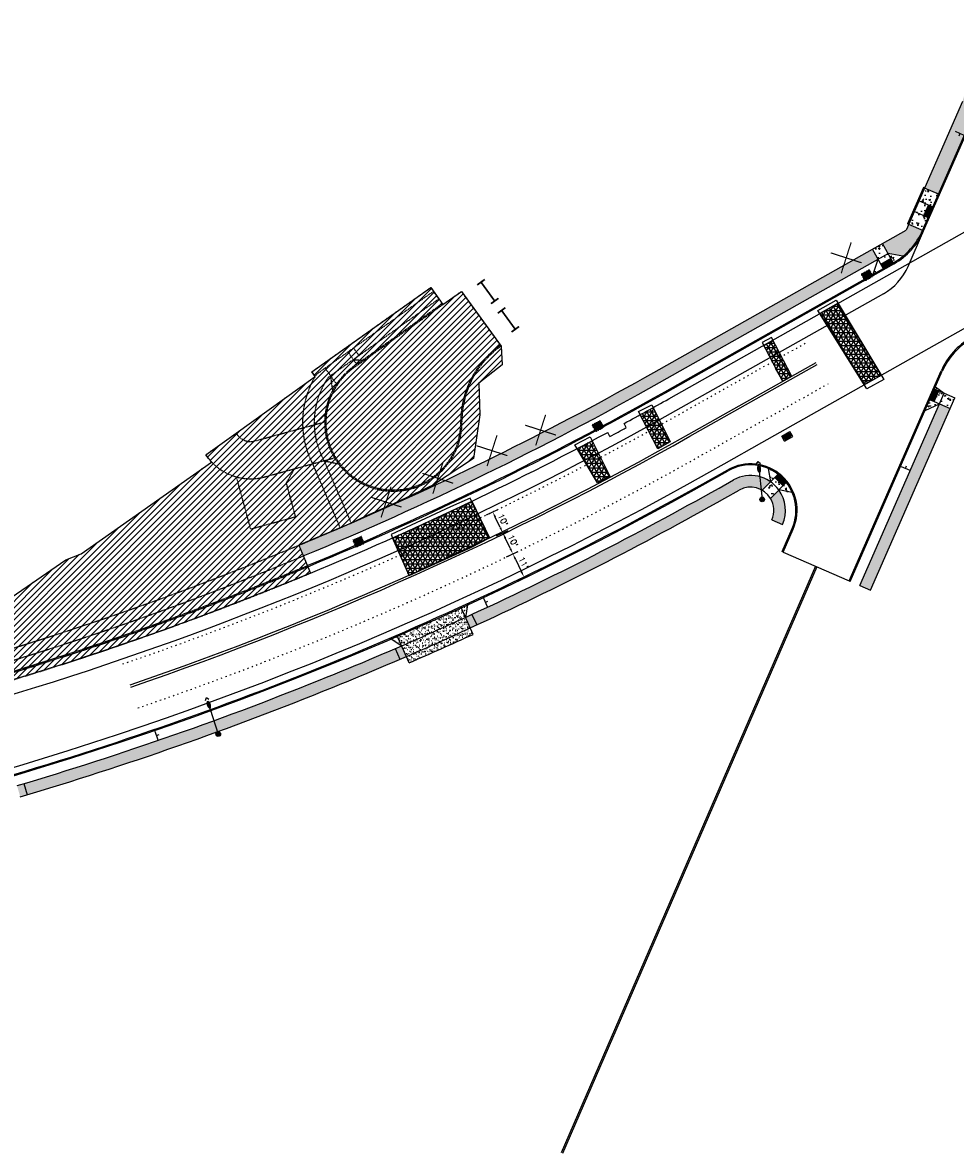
# Model space of a CAD drawing. Extents: x 1490373 to 1513918, y 649283 to 656452.
# Tile 9 of 11: x 1512646 to 1513046, y 652676 to 653162. Entities that reach past the tile are written whole.
import ezdxf

# ---------------------------------------------------------------- set-up
doc = ezdxf.new("R2010")
doc.units = 0
doc.header["$MEASUREMENT"] = 0
doc.header["$PDMODE"] = 34
doc.header["$PDSIZE"] = 0.004
for name, pattern in [('HIDDEN', [0.375, 0.25, -0.125]), ('HIDDEN2', [0.1875, 0.125, -0.0625]), ('motdrum10', [0]), ('motdrum25', [0]), ('pavement_dash', [2, 0.5, -1.5])]:
    doc.linetypes.add(name, pattern=pattern)
for name, color, linetype in [('E-DOUBLEYELLOW', 50, 'Continuous'), ('E-LANELINE', 110, 'Continuous'), ('E-MISC', 51, 'Continuous'), ('MOT-DRUMS', 1, 'Continuous'), ('MOT-SIGNS', 4, 'Continuous'), ('MOT-WORKAREA', 247, 'Continuous'), ('P-CONCRETEAREA', 252, 'Continuous'), ('P-CURB', 6, 'Continuous'), ('P-DRIVE', 1, 'Continuous'), ('P-DRIVEEND', 2, 'Continuous'), ('P-DRIVESTART', 2, 'Continuous'), ('P-FULLDEPTHREPAIR', 252, 'Continuous'), ('P-LABEL', 7, 'Continuous'), ('P-LIGHT-COBRAHEAD', 1, 'Continuous'), ('P-PAVEMENT', 6, 'Continuous'), ('P-SAWCUT', 3, 'Continuous'), ('P-SIGN', 3, 'Continuous'), ('P-STORM-DISPLAY', 5, 'Continuous'), ('P-TREEREMOVAL', 1, 'Continuous'), ('P-WALK', 4, 'Continuous'), ('SIGN', 7, 'Continuous')]:
    doc.layers.add(name, color=color, linetype=linetype)
doc.styles.get("Standard").update_dxf_attribs({"font": 'simplex.shx'})
doc.dimstyles.new('COEC', dxfattribs={"dimscale": 13.9, "dimtxt": 0.18, "dimasz": 0.18, "dimexe": 0.18, "dimexo": 0.0625, "dimgap": 0.09, "dimtad": 1, "dimzin": 0, "dimdsep": 46, "dimtxsty": 'Standard', "dimcen": 0.09, "dimclrd": 256, "dimclre": 256, "dimclrt": 256, "dimaunit": 1, "dimadec": 4, "dimazin": 0, "dimtfac": 1, "dimtofl": 0, "dimtmove": 0, "dimatfit": 3, "dimfxl": 1, "dimtolj": 1, "dimtzin": 0, "dimlwd": -1, "dimlwe": -1, "dimarcsym": 0})
pattern_1 = [(50, (0, 0), (7.172601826, -0.62752135), [0.75, -8.25]), (355, (0, 0), (-1.387513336, 7.521921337), [0.6, -6.6]), (100.45144446, (0.598, -0.052), (5.785088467, 6.89439991), [0.63740192, -7.01142112]), (46.1842, (0, 2), (10.672413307, -1.65519281), [1.125, -12.375]), (96.6356355, (0.889, 1.862), (9.34661946, 9.74118601), [0.95610342, -10.5171376]), (351.184164, (0, 2), (9.34661945, 9.741186), [0.9, -9.90000001]), (21, (1, 1.5), (5.969070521, -4.026188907), [0.75, -8.25]), (326, (1, 1.5), (2.43315332, 7.25150045), [0.6, -6.6]), (71.45144474, (1.4974, 1.1645), (8.402223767, 3.225311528), [0.6374019, -7.01142112]), (37.5, (0, 0), (0.121598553, 3.3289385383), [0, -6.52, 0, -6.7, 0, -6.625]), (7.5, (0, 0), (2.6306953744, 3.944117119), [0, -3.82, 0, -6.37, 0, -2.525]), (327.5, (-2.23, 0), (5.3382243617, -0.2255487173), [0, -2.5, 0, -7.8, 0, -10.35]), (317.5, (-3.23, 0), (5.831861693, 1.001049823), [0, -3.25, 0, -5.18, 0, -7.35])]

# ---------------------------------------------------------------- blocks, each defined once
blk = doc.blocks.new('COBRAHEAD')
at = {"layer": 'P-LIGHT-COBRAHEAD'}
h = blk.add_hatch(color=256, dxfattribs=at)
edge = h.paths.add_edge_path()
edge.add_ellipse((1508880.94, 651840.29), major_axis=(0.88, -1.55), ratio=0.5, start_angle=0, end_angle=360)
h = blk.add_hatch(color=256, dxfattribs=at)
h.dxf.hatch_style = 1
edge = h.paths.add_edge_path()
edge.add_arc((1508887.25, 651828.68), 1, 0, 360)
at = {"layer": 'P-LIGHT-COBRAHEAD', "flags": 128}
for points, elevation in [([(1508879.15, 651841.87), (1508879.36, 651843.12), (1508880.54, 651842.67)], 129.62), ([(1508880.08, 651841.85), (1508887.25, 651828.68)], 64.81)]:
    blk.add_lwpolyline(points, dxfattribs=dict(at, elevation=elevation))
at = {"layer": 'P-LIGHT-COBRAHEAD'}
blk.add_circle((1508887.25, 651828.68), 1, dxfattribs=at)
blk = doc.blocks.new('*D406')
at = {"layer": 'Defpoints', "color": 0, "transparency": 16777216}
for p in [(1512848.33, 652940.89), (1512851.95, 652942.62), (1512852.66, 652931.87)]:
    blk.add_point(p, dxfattribs=at)
at = {"layer": 'SIGN', "transparency": 16777216}
for p, q in [((1512849.24, 652941.32), (1512854.2, 652943.71)), ((1512855.19, 652935.86), (1512853.03, 652940.37)), ((1512853.56, 652932.31), (1512858.53, 652934.69))]:
    blk.add_line(p, q, dxfattribs=at)
for points in [[(1512853.41, 652940.55), (1512852.66, 652940.19), (1512851.95, 652942.62)], [(1512855.57, 652936.04), (1512854.82, 652935.68), (1512856.28, 652933.61)]]:
    blk.add_solid(points, dxfattribs=at)
at = {"layer": 'SIGN', "transparency": 16777216, "insert": (1512856.36, 652939.19), "char_height": 2.5, "attachment_point": 5, "rotation": 295.6363}
blk.add_mtext("\\A1;10'", dxfattribs=at)
blk = doc.blocks.new('*D407')
at = {"layer": 'Defpoints', "color": 0, "transparency": 16777216}
for p in [(1512844.04, 652949.92), (1512847.62, 652951.64), (1512848.33, 652940.89)]:
    blk.add_point(p, dxfattribs=at)
at = {"layer": 'SIGN', "transparency": 16777216}
for p, q in [((1512844.95, 652950.35), (1512849.88, 652952.72)), ((1512850.87, 652944.88), (1512848.7, 652949.39)), ((1512849.24, 652941.32), (1512854.2, 652943.71))]:
    blk.add_line(p, q, dxfattribs=at)
for points in [[(1512849.08, 652949.57), (1512848.33, 652949.21), (1512847.62, 652951.64)], [(1512851.24, 652945.06), (1512850.49, 652944.7), (1512851.95, 652942.62)]]:
    blk.add_solid(points, dxfattribs=at)
at = {"layer": 'SIGN', "transparency": 16777216, "insert": (1512852.03, 652948.21), "char_height": 2.5, "attachment_point": 5, "rotation": 295.6363}
blk.add_mtext("\\A1;10'", dxfattribs=at)
blk = doc.blocks.new('370')
at = {"color": 0, "linetype": 'ByBlock'}
for p, q in [((0, 0.1), (0, -0.1)), ((0, 0), (0.063, 0))]:
    blk.add_line(p, q, dxfattribs=at)
blk = doc.blocks.new('*D412')
at = {"layer": 'Defpoints', "color": 0, "transparency": 16777216}
for p in [(1512852.62, 652931.85), (1512857.38, 652921.94), (1512861.03, 652923.69)]:
    blk.add_point(p, dxfattribs=at)
at = {"layer": 'P-LABEL', "transparency": 16777216}
for p, q in [((1512853.52, 652932.29), (1512858.53, 652934.69)), ((1512857.36, 652931.35), (1512859.95, 652925.94)), ((1512858.28, 652922.37), (1512863.29, 652924.77))]:
    blk.add_line(p, q, dxfattribs=at)
for points in [[(1512857.73, 652931.53), (1512856.98, 652931.17), (1512856.27, 652933.61)], [(1512860.33, 652926.12), (1512859.58, 652925.76), (1512861.03, 652923.69)]]:
    blk.add_solid(points, dxfattribs=at)
at = {"layer": 'P-LABEL', "transparency": 16777216, "insert": (1512860.9, 652929.73), "char_height": 2.5, "attachment_point": 5, "rotation": 295.6344}
blk.add_mtext("\\A1;11'", dxfattribs=at)

msp = doc.modelspace()

# ---------------------------------------------------------------- hatches: boundary and pattern name
at = {"layer": 'MOT-WORKAREA'}
h = msp.add_hatch(dxfattribs=at)
h.set_pattern_fill('ANSI31', color=256, scale=15)
edge = h.paths.add_edge_path()
edge.add_line((1512820.964, 653048.016), (1512824.434, 653043.12))
edge.add_line((1512824.434, 653043.12), (1512826.168, 653040.673))
edge.add_line((1512826.168, 653040.673), (1512834.146, 653046.327))
edge.add_line((1512834.146, 653046.327), (1512851.202, 653022.873))
edge.add_line((1512851.202, 653022.873), (1512851.72, 653014.745))
edge.add_line((1512851.72, 653014.745), (1512841.709, 653006.868))
edge.add_line((1512841.709, 653006.868), (1512842.111, 652993.299))
edge.add_line((1512842.111, 652993.299), (1512839.406, 652974.636))
edge.add_line((1512839.406, 652974.636), (1512822.202, 652963.309))
edge.add_line((1512822.202, 652963.309), (1512804.985, 652955.067))
edge.add_line((1512804.985, 652955.067), (1512793.362, 652949.892))
edge.add_line((1512793.362, 652949.892), (1512786.764, 652946.836))
edge.add_line((1512786.764, 652946.836), (1512782.005, 652944.78))
edge.add_line((1512782.005, 652944.78), (1512764.319, 652937.321))
edge.add_line((1512764.319, 652937.321), (1512769.289, 652925.308))
edge.add_arc((1512228.597, 654232.282), 1414.4, 282.218439, 292.474779, ccw=False)
edge.add_line((1512527.94, 652849.921), (1512525.188, 652862.626))
edge.add_line((1512525.188, 652862.626), (1512527.057, 652869.207))
edge.add_line((1512527.057, 652869.207), (1512603.163, 652889.123))
edge.add_line((1512603.163, 652889.123), (1512664.129, 652931.069))
edge.add_line((1512664.129, 652931.069), (1512670.785, 652933.6))
edge.add_line((1512670.785, 652933.6), (1512726.824, 652973.06))
edge.add_arc((1512744.596, 652989.78), 24.401, 213.86748, 223.25175, ccw=False)
edge.add_line((1512724.336, 652976.182), (1512737.41, 652985.405))
edge.add_line((1512737.41, 652985.405), (1512771.281, 653009.822))
edge.add_line((1512771.281, 653009.822), (1512769.875, 653011.806))
edge.add_line((1512769.875, 653011.806), (1512820.964, 653048.016))
at = {"layer": 'P-CONCRETEAREA'}
h = msp.add_hatch(color=255, dxfattribs=at)
h.dxf.hatch_style = 1
h.paths.add_polyline_path([(1513059.491, 653145.805), (1513065.613, 653159.789), (1513061.033, 653161.795), (1513059.954, 653159.33), (1513054.761, 653147.469), (1513049.488, 653127.944), (1513033.187, 653090.711), (1513039.141, 653088.104), (1513055.442, 653125.338), (1513054.119, 653125.917)])
h = msp.add_hatch(dxfattribs=at)
h.set_pattern_fill('AR-CONC', color=256)
h.set_pattern_definition(pattern_1)
h.paths.add_polyline_path([(1513039.141, 653088.104), (1513033.187, 653090.711), (1513026.369, 653075.138), (1513032.323, 653072.531), (1513034.729, 653078.028), (1513032.897, 653078.83), (1513034.903, 653083.41), (1513036.735, 653082.608)])
h = msp.add_hatch(color=255, dxfattribs=at)
h.dxf.hatch_style = 1
edge = h.paths.add_edge_path()
edge.add_line((1513032.323, 653072.531), (1513026.369, 653075.138))
edge.add_line((1513026.369, 653075.138), (1513025.29, 653072.673))
edge.add_line((1513025.29, 653072.673), (1513015.122, 653066.941))
edge.add_line((1513015.122, 653066.941), (1513017.578, 653062.585))
edge.add_line((1513017.578, 653062.585), (1513023.868, 653061.44))
edge.add_arc((1513005.299, 653084.362), 29.5, 309.00962, 336.35561)
h = msp.add_hatch(dxfattribs=at)
h.set_pattern_fill('AR-CONC', color=256)
h.set_pattern_definition(pattern_1)
h.paths.add_polyline_path([(1513017.578, 653062.585), (1513015.122, 653066.941), (1513010.767, 653064.485), (1513013.223, 653060.13)])
h.paths.add_polyline_path([(1513018.806, 653060.408), (1513017.578, 653062.585), (1513013.223, 653060.13), (1513014.45, 653057.952)])
h.paths.add_polyline_path([(1513013.223, 653060.13), (1513011.077, 653053.754), (1513015.433, 653056.21)])
edge = h.paths.add_edge_path()
edge.add_line((1513017.578, 653062.585), (1513019.788, 653058.666))
edge.add_arc((1513005.299, 653084.362), 29.5, 299.41556, 301.35816)
edge.add_line((1513020.651, 653059.171), (1513021.294, 653059.575))
edge.add_line((1513021.294, 653059.575), (1513022.412, 653060.333))
edge.add_line((1513022.412, 653060.333), (1513023.868, 653061.44))
edge.add_line((1513023.868, 653061.44), (1513017.578, 653062.585))
h = msp.add_hatch(color=255, dxfattribs=at)
h.dxf.hatch_style = 1
edge = h.paths.add_edge_path()
edge.add_arc((1512228.597, 654232.282), 1401.4, 292.474779, 299.415556)
edge.add_line((1512916.881, 653011.549), (1513010.767, 653064.485))
edge.add_line((1513010.767, 653064.485), (1513013.223, 653060.13))
edge.add_line((1513013.223, 653060.13), (1512919.337, 653007.194))
edge.add_arc((1512228.597, 654232.282), 1406.4, 292.474779, 299.415556, ccw=False)
edge.add_line((1512766.231, 652932.701), (1512764.319, 652937.321))
h = msp.add_hatch(dxfattribs=at)
h.set_pattern_fill('AR-CONC', color=256)
h.set_pattern_definition(pattern_1)
h.paths.add_polyline_path([(1513039.548, 652998.024), (1513044.128, 652996.019), (1513046.133, 653000.599), (1513041.553, 653002.605), (1513037.832, 653005.326), (1513037.431, 653004.409), (1513039.263, 653003.607), (1513037.258, 652999.027), (1513035.426, 652999.829), (1513033.42, 652995.249)])
h = msp.add_hatch(color=255, dxfattribs=at)
h.dxf.hatch_style = 1
h.paths.add_polyline_path([(1513044.128, 652996.019), (1513039.548, 652998.024), (1513005.372, 652919.963), (1513009.952, 652917.958)])
h = msp.add_hatch(dxfattribs=at)
h.set_pattern_fill('AR-CONC', color=256)
h.set_pattern_definition(pattern_1)
edge = h.paths.add_edge_path()
edge.add_line((1512965.932, 652970.288), (1512967.017, 652964.546))
edge.add_line((1512967.017, 652964.546), (1512963.44, 652960.938))
edge.add_arc((1512958.398, 652952.302), 10, 30.77027, 59.72529, ccw=False)
edge.add_line((1512966.991, 652957.418), (1512970.587, 652961.046))
edge.add_line((1512970.587, 652961.046), (1512976.318, 652959.991))
edge.add_arc((1512958.398, 652952.302), 19.5, 23.22347, 37.88189)
edge.add_line((1512973.789, 652964.276), (1512972.381, 652962.856))
edge.add_line((1512972.381, 652962.856), (1512968.83, 652966.376))
edge.add_line((1512968.83, 652966.376), (1512970.238, 652967.796))
edge.add_arc((1512958.398, 652952.302), 19.5, 52.61367, 67.27209)
h = msp.add_hatch(color=255, dxfattribs=at)
h.dxf.hatch_style = 1
edge = h.paths.add_edge_path()
edge.add_arc((1512228.597, 654232.282), 1458.4, 294.608408, 294.728464, ccw=False)
edge.add_line((1512835.895, 652906.341), (1512837.931, 652901.774))
edge.add_line((1512837.931, 652901.774), (1512840.764, 652903.075))
edge.add_arc((1512223.818, 654241.632), 1473.892, 294.745157, 299.398863)
edge.add_line((1512947.332, 652957.542), (1512953.487, 652961.013))
edge.add_arc((1512958.398, 652952.302), 10, 59.72529, 119.41556, ccw=False)
edge.add_line((1512963.44, 652960.938), (1512967.036, 652964.566))
edge.add_arc((1512958.398, 652952.302), 15, 54.84185, 119.41545)
edge.add_line((1512951.031, 652965.368), (1512944.876, 652961.898))
edge.add_arc((1512225.476, 654238.389), 1465.253, 294.739431, 299.404589, ccw=False)
h = msp.add_hatch(color=255, dxfattribs=at)
h.dxf.hatch_style = 1
edge = h.paths.add_edge_path()
edge.add_line((1512970.587, 652961.046), (1512966.991, 652957.418))
edge.add_arc((1512958.398, 652952.302), 10, -23.64439, 30.77027, ccw=False)
edge.add_line((1512967.559, 652948.292), (1512972.139, 652946.286))
edge.add_arc((1512958.398, 652952.302), 15, 336.35561, 395.65371)
h = msp.add_hatch(dxfattribs=at)
h.set_pattern_fill('AR-SAND', color=256)
h.set_pattern_definition([(37.5, (0, 0), (-0.0629933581, 1.926823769), [0, -1.52, 0, -1.7, 0, -1.625]), (7.5, (0, 0), (1.7697767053, 2.8221460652), [0, -0.82, 0, -1.37, 0, -0.525]), (327.5, (-1.23, 0), (3.1141418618, 0.0056590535), [0, -0.5, 0, -1.8, 0, -2.35]), (317.5, (-1.23, 0), (3.0061266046, 0.877675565), [0, -0.25, 0, -1.18, 0, -1.35])])
edge = h.paths.add_edge_path()
edge.add_arc((1512228.597, 654232.282), 1453.9, 293.309728, 293.427961, ccw=False)
edge.add_line((1512803.907, 652897.05), (1512808.493, 652894.13))
edge.add_line((1512808.493, 652894.13), (1512806.661, 652898.24))
edge = h.paths.add_edge_path()
edge.add_ellipse((1512820.997, 652906.071), major_axis=(-1.018, -1.018), ratio=1, start_angle=414.59569, end_angle=443.54363, ccw=False)
edge.add_arc((1512228.597, 654232.282), 1453.9, 293.427961, 294.055476, ccw=False)
edge.add_line((1512806.661, 652898.24), (1512808.493, 652894.13))
edge.add_arc((1512228.597, 654232.282), 1458.4, 293.429785, 294.472579)
edge.add_line((1512832.75, 652904.905), (1512832.471, 652904.925))
edge.add_line((1512832.471, 652904.925), (1512832.95, 652909.942))
edge.add_arc((1512228.597, 654232.282), 1453.9, 294.083843, 294.561975, ccw=False)
edge = h.paths.add_edge_path()
edge.add_arc((1512228.597, 654232.282), 1453.9, 294.561975, 294.610232, ccw=False)
edge.add_line((1512832.95, 652909.942), (1512832.471, 652904.925))
edge.add_line((1512832.471, 652904.925), (1512832.75, 652904.905))
edge.add_arc((1512228.597, 654232.282), 1458.4, 294.472579, 294.608408)
edge.add_line((1512835.895, 652906.341), (1512834.064, 652910.451))
edge = h.paths.add_edge_path()
edge.add_arc((1512228.597, 654232.282), 1453.9, 294.610232, 294.728464, ccw=False)
edge.add_line((1512834.064, 652910.451), (1512835.895, 652906.341))
edge.add_line((1512835.895, 652906.341), (1512836.79, 652911.704))
edge = h.paths.add_edge_path()
edge.add_arc((1512228.597, 654232.282), 1458.4, 294.472579, 294.608408, ccw=False)
edge.add_line((1512832.75, 652904.905), (1512836.661, 652904.623))
edge.add_line((1512836.661, 652904.623), (1512835.895, 652906.341))
edge = h.paths.add_edge_path()
edge.add_line((1512837.931, 652901.774), (1512836.661, 652904.623))
edge.add_line((1512836.661, 652904.623), (1512832.75, 652904.905))
edge.add_arc((1512228.597, 654232.282), 1458.4, 293.429785, 294.472579, ccw=False)
edge.add_line((1512808.493, 652894.13), (1512810.528, 652889.562))
edge.add_arc((1512228.597, 654232.282), 1463.4, 293.431798, 294.606394)
edge = h.paths.add_edge_path()
edge.add_line((1512828.28, 652894.108), (1512834.455, 652896.892))
edge.add_line((1512834.455, 652896.892), (1512839.152, 652899.033))
edge.add_line((1512839.152, 652899.033), (1512837.931, 652901.774))
edge.add_arc((1512228.597, 654232.282), 1463.4, 293.431798, 294.606394, ccw=False)
edge.add_line((1512810.528, 652889.562), (1512811.75, 652886.822))
edge.add_line((1512811.75, 652886.822), (1512816.429, 652888.86))
edge.add_line((1512816.429, 652888.86), (1512822.432, 652891.503))
edge.add_line((1512822.432, 652891.503), (1512828.28, 652894.108))
h.paths.add_polyline_path([(1512823.167, 652902.634), (1512823.644, 652901.507), (1512822.442, 652904.256)], flags=16)
h = msp.add_hatch(color=255, dxfattribs=at)
h.dxf.hatch_style = 1
edge = h.paths.add_edge_path()
edge.add_arc((1512228.597, 654232.282), 1458.4, 292.609241, 292.729298, ccw=False)
edge.add_arc((1512228.597, 654232.282), 1458.4, 292.084181, 292.609241, ccw=False)
edge.add_line((1512776.909, 652880.881), (1512778.789, 652876.248))
edge.add_arc((1512228.597, 654232.282), 1463.4, 292.084181, 292.607228)
edge.add_arc((1512228.597, 654232.282), 1463.4, 292.607228, 292.729298)
edge.add_line((1512794.022, 652882.528), (1512792.09, 652887.14))
edge = h.paths.add_edge_path()
edge.add_arc((1512228.597, 654232.282), 1458.4, 292.729298, 293.309728, ccw=False)
edge.add_line((1512792.09, 652887.14), (1512794.022, 652882.528))
edge.add_arc((1512228.597, 654232.282), 1463.4, 292.729298, 293.309728)
edge.add_line((1512807.666, 652888.326), (1512810.528, 652889.562))
edge.add_line((1512810.528, 652889.562), (1512808.493, 652894.13))
edge.add_arc((1513824.154, 650539.821), 2564.046, 113.335613, 113.4039)
h = msp.add_hatch(color=255, dxfattribs=at)
h.dxf.hatch_style = 1
edge = h.paths.add_edge_path()
edge.add_arc((1512228.597, 654232.282), 1458.4, 286.516433, 286.63649, ccw=False)
edge.add_line((1512643.206, 652834.058), (1512644.578, 652829.25))
edge.add_arc((1512228.597, 654232.282), 1463.4, 286.514419, 286.63649)
edge.add_line((1512647.566, 652830.139), (1512646.135, 652834.93))
edge = h.paths.add_edge_path()
edge.add_arc((1512228.597, 654232.282), 1458.4, 286.63649, 291.430618, ccw=False)
edge.add_line((1512646.135, 652834.93), (1512647.566, 652830.139))
edge.add_arc((1512228.597, 654232.282), 1463.4, 286.63649, 291.432632)
edge.add_arc((1512228.597, 654232.282), 1463.4, 291.432632, 292.084181)
edge.add_line((1512778.789, 652876.248), (1512776.909, 652880.881))
edge.add_arc((1512228.597, 654232.282), 1458.4, 291.430618, 292.084181, ccw=False)
at = {"layer": 'P-FULLDEPTHREPAIR'}
h = msp.add_hatch(dxfattribs=at)
h.set_pattern_fill('NET3', color=256, scale=15)
h.paths.add_polyline_path([(1512988.179, 653036.826), (1513007.318, 653006.288), (1513014.504, 653010.341), (1512995.993, 653041.231)])
h = msp.add_hatch(dxfattribs=at)
h.set_pattern_fill('NET3', color=256, scale=15)
h.set_pattern_definition([(0, (78.2463, 42.2677), (0, 1.875), []), (60, (78.2463, 42.2677), (-1.623797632, 0.9375), []), (120, (78.2463, 42.2677), (-1.623797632, -0.9375), [])])
h.paths.add_polyline_path([(1512964.016, 653023.202), (1512968.035, 653025.468), (1512975.997, 653010.01), (1512972.072, 653007.767)])
h = msp.add_hatch(dxfattribs=at)
h.set_pattern_fill('NET3', color=256, scale=15)
h.set_pattern_definition([(0, (25.9283, 14.5745), (0, 1.875), []), (60, (25.9283, 14.5745), (-1.623797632, 0.9375), []), (120, (25.9283, 14.5745), (-1.623797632, -0.9375), [])])
h.paths.add_polyline_path([(1512910.944, 652993.359), (1512916.589, 652996.485), (1512923.813, 652981.775), (1512918.495, 652978.71)])
h = msp.add_hatch(dxfattribs=at)
h.set_pattern_fill('NET3', color=256, scale=15)
h.paths.add_polyline_path([(1512883.861, 652978.824), (1512890.325, 652982.224), (1512897.894, 652966.913), (1512892.584, 652964.175)])
h = msp.add_hatch(dxfattribs=at)
h.set_pattern_fill('NET3', color=256, scale=15)
edge = h.paths.add_edge_path()
edge.add_line((1512811.674, 652924.297), (1512804.483, 652940.429))
edge.add_arc((1512228.597, 654232.282), 1414.4, 294.026492, 295.070391)
edge.add_arc((1512228.597, 654232.282), 1414.4, 295.070391, 295.54918)
edge.add_line((1512838.607, 652956.188), (1512846.283, 652940.523))
edge.add_line((1512846.283, 652940.523), (1512811.674, 652924.297))
at = {"layer": 'P-STORM-DISPLAY'}
h = msp.add_hatch(color=256, dxfattribs=at)
h.dxf.hatch_style = 1
h.paths.add_polyline_path([(1513009.315, 653055.343), (1513006.339, 653053.665), (1513007.444, 653051.705), (1513010.42, 653053.384)])
h = msp.add_hatch(color=256, dxfattribs=at)
h.dxf.hatch_style = 1
h.paths.add_polyline_path([(1512893.694, 652990.532), (1512890.68, 652988.922), (1512891.74, 652986.937), (1512894.754, 652988.547)])
h = msp.add_hatch(color=256, dxfattribs=at)
h.dxf.hatch_style = 1
h.paths.add_polyline_path([(1512975.092, 652985.508), (1512972.479, 652984.035), (1512973.216, 652982.728), (1512975.829, 652984.201)])
h = msp.add_hatch(color=256, dxfattribs=at)
h.dxf.hatch_style = 1
h.paths.add_polyline_path([(1512791.012, 652940.776), (1512787.878, 652939.416), (1512788.774, 652937.352), (1512791.908, 652938.712)])
at = {"layer": 'P-WALK'}
h = msp.add_hatch(dxfattribs=at)
h.set_pattern_fill('HEX', color=247)
h.set_pattern_definition([(0, (18.44684, 20.8776), (0, 0.216506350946), [0.125, -0.25]), (120, (18.44684, 20.8776), (-0.1875, -0.108253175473), [0.125, -0.25]), (60, (18.57184, 20.8776), (-0.1875, 0.108253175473), [0.125, -0.25])])
h.paths.add_polyline_path([(1513036.735, 653082.608), (1513034.903, 653083.41), (1513032.897, 653078.83), (1513034.729, 653078.028)])
h = msp.add_hatch(dxfattribs=at)
h.set_pattern_fill('HEX', color=247)
h.set_pattern_definition([(0, (0, 0), (0, 0.216506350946), [0.125, -0.25]), (120, (0, 0), (-0.1875, -0.108253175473), [0.125, -0.25]), (60, (0.125, 0), (-0.1875, 0.108253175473), [0.125, -0.25])])
h.paths.add_polyline_path([(1513019.788, 653058.666), (1513018.806, 653060.408), (1513014.45, 653057.952), (1513015.433, 653056.21)])
h = msp.add_hatch(dxfattribs=at)
h.set_pattern_fill('HEX', color=247)
h.set_pattern_definition([(0, (18.29794, -53.62139), (0, 0.216506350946), [0.125, -0.25]), (120, (18.29794, -53.62139), (-0.1875, -0.108253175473), [0.125, -0.25]), (60, (18.42294, -53.62139), (-0.1875, 0.108253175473), [0.125, -0.25])])
h.paths.add_polyline_path([(1513037.258, 652999.027), (1513039.263, 653003.607), (1513037.431, 653004.409), (1513035.426, 652999.829)])
h = msp.add_hatch(dxfattribs=at)
h.set_pattern_fill('HEX', color=247)
h.set_pattern_definition([(0, (-46.57871, -89.79286), (0, 0.216506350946), [0.125, -0.25]), (120, (-46.57871, -89.79286), (-0.1875, -0.108253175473), [0.125, -0.25]), (60, (-46.45371, -89.79286), (-0.1875, 0.108253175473), [0.125, -0.25])])
h.paths.add_polyline_path([(1512972.381, 652962.856), (1512973.789, 652964.276), (1512970.238, 652967.796), (1512968.854, 652966.417)])

# ---------------------------------------------------------------- linework, layer by layer
at = {"layer": 'E-DOUBLEYELLOW'}
for points in [[(1512986.261, 652928.33), (1512877.045, 652676.365)], [(1512986.872, 652928.062), (1512877.657, 652676.099)]]:
    msp.add_lwpolyline(points, dxfattribs=at)
at = {"layer": 'E-LANELINE', "linetype": 'pavement_dash', "flags": 128}
for points in [[(1512688.698, 652886.351, 0.0460339), (1512927.195, 652993.257), (1512981.862, 653024.08)], [(1512695.168, 652867.427, 0.0460339), (1512937.018, 652975.835), (1512991.685, 653006.658)]]:
    msp.add_lwpolyline(points, format="xyb", dxfattribs=at)
at = {"layer": 'E-LANELINE', "flags": 128}
for points in [[(1512691.771, 652877.362, 0.0460339), (1512931.861, 652984.982), (1512986.528, 653015.804)], [(1512692.095, 652876.416, 0.0460339), (1512932.352, 652984.11), (1512987.019, 653014.933)]]:
    msp.add_lwpolyline(points, format="xyb", dxfattribs=at)
at = {"layer": 'E-MISC', "flags": 128}
for points in [[(1512987.367, 653038.122), (1512995.218, 653042.525), (1513015.608, 653008.499), (1513008.435, 653004.506)], [(1512972.072, 653007.767), (1512975.997, 653010.01), (1512967.468, 653026.568), (1512963.416, 653024.351)], [(1512910.226, 652994.752), (1512916.032, 652997.62), (1512923.813, 652981.775), (1512918.495, 652978.71)], [(1512882.921, 652980.402), (1512889.501, 652983.89), (1512897.894, 652966.913), (1512892.584, 652964.175)], [(1512811.674, 652924.297), (1512838.251, 652936.359), (1512846.283, 652940.523), (1512837.945, 652957.54), (1512829.508, 652953.754), (1512803.964, 652941.931), (1512804.483, 652940.429)]]:
    msp.add_lwpolyline(points, close=True, dxfattribs=at)
at = {"layer": 'MOT-DRUMS', "linetype": 'motdrum10', "ltscale": 0.05, "flags": 128}
msp.add_lwpolyline([(1513015.482, 653045.332, 0.1625918), (1513026.105, 653057.082), (1513032.781, 653072.331)], format="xyb", dxfattribs=at)
at = {"layer": 'MOT-DRUMS', "const_width": 0.75, "flags": 128}
for points in [[(1512840.963, 653049.132), (1512844.198, 653051.485)], [(1512848.462, 653042.221), (1512842.581, 653050.308)], [(1512846.845, 653041.045), (1512850.08, 653043.397)], [(1512849.797, 653036.984), (1512853.033, 653039.337)], [(1512851.415, 653038.16), (1512857.296, 653030.073)], [(1512855.679, 653028.897), (1512858.914, 653031.249)]]:
    msp.add_lwpolyline(points, dxfattribs=at)
at = {"layer": 'MOT-DRUMS', "linetype": 'motdrum25', "ltscale": 0.05, "flags": 128}
msp.add_lwpolyline([(1513015.483, 653045.332), (1512926.213, 652994.999, -0.0892316), (1512451.267, 652829.444)], format="xyb", dxfattribs=at)
at = {"layer": 'MOT-WORKAREA', "flags": 128}
for points in [[(1512820.964, 653048.016), (1512824.434, 653043.12), (1512826.168, 653040.673), (1512834.146, 653046.327), (1512851.202, 653022.873), (1512851.72, 653014.745), (1512841.709, 653006.868), (1512842.111, 652993.299), (1512839.406, 652974.636), (1512822.202, 652963.309), (1512804.985, 652955.067), (1512793.362, 652949.892), (1512786.764, 652946.836), (1512782.005, 652944.78), (1512764.319, 652937.321), (1512769.289, 652925.308, -0.0447816), (1512527.94, 652849.921)], [(1512603.163, 652889.123), (1512664.129, 652931.069), (1512670.785, 652933.6), (1512726.824, 652973.06, -0.0409695), (1512724.336, 652976.182), (1512737.41, 652985.405), (1512771.281, 653009.822), (1512769.875, 653011.806), (1512820.964, 653048.016)]]:
    msp.add_lwpolyline(points, format="xyb", dxfattribs=at)
at = {"layer": 'P-CURB'}
for p, q in [((1513032.323, 653072.531), (1513070.506, 653159.745)), ((1513001.249, 652921.768), (1513040.771, 653012.038)), ((1512971.936, 652934.602), (1512976.261, 652944.482))]:
    msp.add_line(p, q, dxfattribs=at)
for points in [[(1512767.951, 652928.543, 0.0302941), (1512921.547, 653003.274), (1513019.788, 653058.666)], [(1511352.968, 652759.211), (1512259.863, 652778.718, 0.1235966), (1512942.666, 652965.818), (1512948.821, 652969.288)]]:
    msp.add_lwpolyline(points, format="xyb", dxfattribs=at)
at = {"layer": 'P-CURB', "linetype": 'HIDDEN2'}
msp.add_lwpolyline([(1512787.841, 653014.121), (1512825.879, 653041.081)], dxfattribs=at)
at = {"layer": 'P-CURB', "linetype": 'HIDDEN2', "flags": 128}
for points in [[(1512825.879, 653041.081), (1512826.168, 653040.673)], [(1512850.908, 653023.278), (1512851.202, 653022.873)], [(1512851.057, 653022.768), (1512851.202, 653022.873)]]:
    msp.add_lwpolyline(points, dxfattribs=at)
at = {"layer": 'P-CURB', "flags": 128}
for points in [[(1512972.394, 652934.401), (1512971.936, 652934.602)], [(1513001.249, 652921.768), (1513000.791, 652921.968)]]:
    msp.add_lwpolyline(points, dxfattribs=at)
at = {"layer": 'P-CURB', "linetype": 'HIDDEN2'}
msp.add_lwpolyline([(1512527.199, 652853.342, 0.0447816), (1512767.951, 652928.543, 0.0447816)], format="xyb", dxfattribs=at)
at = {"layer": 'P-CURB'}
for centre, radius, start, end in [((1513005.299, 653084.362), 29.5, 299.41556, 336.35561), ((1513067.794, 653000.207), 29.5, 119.41556, 156.35561), ((1512958.398, 652952.302), 19.5, 336.35561, 119.41556)]:
    msp.add_arc(centre, radius, start, end, dxfattribs=at)
at = {"layer": 'P-CURB', "linetype": 'HIDDEN2'}
for centre, radius, end in [((1512873.898, 652990.541), 39.5, 180.40506), ((1512804.9, 652990.053), 29.5, 0.40506)]:
    msp.add_arc(centre, radius, 125.32727, end, dxfattribs=at)
at = {"layer": 'P-DRIVE', "linetype": 'HIDDEN2'}
msp.add_line((1512758.961, 652964.032), (1512762.467, 652970.173), dxfattribs=at)
at = {"layer": 'P-DRIVE', "linetype": 'HIDDEN2', "flags": 128}
for points in [[(1512777.89, 653010.132), (1512787.68, 653017.071)], [(1512785.367, 653020.335), (1512789.415, 653014.623)], [(1512775.577, 653013.396), (1512780.746, 653006.103)], [(1512775.596, 652993.454), (1512770.914, 652989.065)], [(1512775.596, 652993.454), (1512776.117, 652993.596)], [(1512745.393, 652982.096), (1512775.902, 652990.427)], [(1512737.41, 652985.405), (1512737.838, 652984.801)], [(1512724.336, 652976.182), (1512724.784, 652975.549)], [(1512749.608, 652966.661), (1512780.117, 652974.992)], [(1512775.129, 652973.63), (1512781.392, 652972.231)], [(1512781.392, 652972.231), (1512781.912, 652972.373)], [(1512743.619, 652944.293), (1512737.512, 652966.655)], [(1512762.913, 652949.562), (1512758.961, 652964.032)], [(1512743.619, 652944.293), (1512762.913, 652949.562)]]:
    msp.add_lwpolyline(points, dxfattribs=at)
at = {"layer": 'P-DRIVE', "linetype": 'HIDDEN2', "elevation": 780.117, "flags": 128}
for points in [[(1512787.68, 653017.071), (1512791.573, 653016.766)], [(1512791.573, 653016.766), (1512791.862, 653016.358)], [(1512777.89, 653010.132), (1512778.757, 653003.721)], [(1512778.757, 653003.721), (1512779.082, 653003.262)]]:
    msp.add_lwpolyline(points, dxfattribs=at)
at = {"layer": 'P-DRIVE', "flags": 128}
for points in [[(1512839.152, 652899.033), (1512833.86, 652910.908)], [(1512836.79, 652911.704), (1512835.895, 652906.341)], [(1512836.79, 652911.704), (1512836.586, 652912.16)], [(1512803.907, 652897.05), (1512803.704, 652897.507)], [(1512803.907, 652897.05), (1512808.493, 652894.13)], [(1512811.75, 652886.822), (1512806.458, 652898.697)]]:
    msp.add_lwpolyline(points, dxfattribs=at)
at = {"layer": 'P-DRIVE'}
msp.add_lwpolyline([(1512810.528, 652889.562, 0.0051252), (1512837.931, 652901.774, 0.001829)], format="xyb", dxfattribs=at)
at = {"layer": 'P-DRIVE', "linetype": 'HIDDEN2'}
for centre, radius, start, end in [((1512804.9, 652990.053), 34, 181.66524, 208.88316), ((1512743.549, 652988.849), 7, 215.32727, 285.2742), ((1512804.9, 652990.053), 39, 183.43719, 207.1112), ((1512743.549, 652988.849), 23, 215.32727, 285.2742)]:
    msp.add_arc(centre, radius, start, end, dxfattribs=at)
at = {"layer": 'P-DRIVE'}
for radius, start, end in [(1458.4, 293.429785, 294.608408), (1466.4, 293.433, 294.605193)]:
    msp.add_arc((1512228.597, 654232.282), radius, start, end, dxfattribs=at)
at = {"layer": 'P-DRIVEEND', "linetype": 'HIDDEN2', "flags": 128}
msp.add_lwpolyline([(1512775.577, 653013.396), (1512785.367, 653020.335)], dxfattribs=at)
at = {"layer": 'P-DRIVEEND', "linetype": 'HIDDEN2'}
msp.add_lwpolyline([(1512724.336, 652976.182), (1512737.41, 652985.405)], dxfattribs=at)
at = {"layer": 'P-DRIVESTART', "linetype": 'HIDDEN2'}
msp.add_lwpolyline([(1512780.746, 653006.103, -0.0921953), (1512788.13, 653013.713), (1512789.415, 653014.623)], format="xyb", dxfattribs=at)
msp.add_arc((1512804.9, 652990.053), 29, 179.2608, 211.28759, dxfattribs=at)
at = {"layer": 'P-FULLDEPTHREPAIR', "flags": 128}
for points in [[(1512988.179, 653036.826), (1513007.318, 653006.288), (1513014.504, 653010.341), (1512995.993, 653041.231), (1512988.179, 653036.826)], [(1512883.861, 652978.824), (1512890.325, 652982.224), (1512897.894, 652966.913), (1512892.584, 652964.175), (1512883.861, 652978.824)]]:
    msp.add_lwpolyline(points, dxfattribs=at)
msp.add_lwpolyline([(1512811.674, 652924.297), (1512804.483, 652940.429, 0.0045549), (1512827.923, 652951.135, 0.0020891), (1512838.607, 652956.188), (1512846.283, 652940.523)], format="xyb", close=True, dxfattribs=at)
at = {"layer": 'P-PAVEMENT'}
for p, q in [((1513032.781, 653072.331), (1513070.964, 653159.545)), ((1513000.791, 652921.968), (1513040.313, 653012.239)), ((1512972.394, 652934.401), (1512976.719, 652944.281))]:
    msp.add_line(p, q, dxfattribs=at)
for points in [[(1512768.142, 652928.08, 0.0302941), (1512921.792, 653002.839), (1513020.034, 653058.23)], [(1512641.834, 652838.866, 0.0563337), (1512942.42, 652966.253), (1512948.576, 652969.724)]]:
    msp.add_lwpolyline(points, format="xyb", dxfattribs=at)
at = {"layer": 'P-PAVEMENT', "linetype": 'HIDDEN2', "flags": 128}
for points in [[(1512769.875, 653011.806), (1512820.964, 653048.016)], [(1512820.964, 653048.016), (1512822.121, 653046.384)], [(1512850.908, 653023.278), (1512834.146, 653046.327)], [(1512850.768, 653023.175), (1512850.908, 653023.278)], [(1512769.875, 653011.806), (1512771.281, 653009.822)]]:
    msp.add_lwpolyline(points, dxfattribs=at)
at = {"layer": 'P-PAVEMENT', "linetype": 'HIDDEN2'}
msp.add_lwpolyline([(1512789.415, 653014.623), (1512834.146, 653046.327)], dxfattribs=at)
msp.add_lwpolyline([(1512527.305, 652852.853, 0.0447816), (1512768.142, 652928.08, 0.0447816)], format="xyb", dxfattribs=at)
at = {"layer": 'P-PAVEMENT'}
for centre, radius, start, end in [((1513005.299, 653084.362), 30, 299.41556, 336.35561), ((1513067.794, 653000.207), 30, 119.41556, 156.35561), ((1512958.398, 652952.302), 20, 336.35561, 119.41556)]:
    msp.add_arc(centre, radius, start, end, dxfattribs=at)
at = {"layer": 'P-PAVEMENT', "linetype": 'HIDDEN2'}
for centre, radius, start, end in [((1512873.898, 652990.541), 40, 125.32727, 180.40506), ((1512804.9, 652990.053), 29, 146.39731, 179.2608), ((1512804.9, 652990.053), 29, 211.28759, 0.40506)]:
    msp.add_arc(centre, radius, start, end, dxfattribs=at)
at = {"layer": 'P-SAWCUT'}
for points in [[(1512904.071, 652989.598, 0.0038781), (1512923.266, 653000.225), (1513101.801, 653100.889, 0.0027342), (1513145.163, 653125.651)], [(1512963.226, 652981.428), (1513119.482, 653069.53, 0.0027342), (1513163.185, 653094.487)], [(1512769.289, 652925.308, 0.0249979), (1512897.031, 652985.798)], [(1512897.984, 652984.039, 0.001412), (1512905.023, 652987.84, 0.001412)], [(1511229.431, 652760.054), (1511491.83, 652765.699), (1511491.787, 652767.698), (1511499.872, 652767.872), (1511499.915, 652765.873), (1511791.528, 652772.145), (1511791.485, 652774.145), (1511799.657, 652774.32), (1511799.7, 652772.321), (1512091.72, 652778.602), (1512091.677, 652780.602), (1512099.839, 652780.777), (1512099.882, 652778.778), (1512259.787, 652782.217, 0.1235966), (1512940.947, 652968.867), (1512947.102, 652972.337)]]:
    msp.add_lwpolyline(points, format="xyb", dxfattribs=at)
at = {"layer": 'P-SAWCUT', "flags": 128}
for points in [[(1512905.023, 652987.84), (1512904.071, 652989.598)], [(1512897.984, 652984.039), (1512897.031, 652985.798)], [(1512764.319, 652937.321), (1512769.289, 652925.308)], [(1512972.394, 652934.401), (1513000.791, 652921.968)]]:
    msp.add_lwpolyline(points, dxfattribs=at)
at = {"layer": 'P-SAWCUT'}
msp.add_lwpolyline([(1512947.102, 652972.337), (1512963.226, 652981.428)], dxfattribs=at)
at = {"layer": 'P-SAWCUT', "linetype": 'HIDDEN2', "flags": 128}
msp.add_lwpolyline([(1512527.94, 652849.921, 0.0447816), (1512769.289, 652925.308)], format="xyb", dxfattribs=at)
at = {"layer": 'P-STORM-DISPLAY', "linetype": 'HIDDEN', "ltscale": 0.05, "flags": 128}
for points, elevation in [([(1513005.998, 653053.76), (1513009.41, 653055.684)], 1547.064), ([(1513007.594, 653050.929), (1513005.998, 653053.76)], 1547.064), ([(1513007.594, 653050.929), (1513011.006, 653052.853)], 1547.064), ([(1513011.006, 653052.853), (1513009.41, 653055.684)], 1547.064), ([(1512890.342, 652989.025), (1512893.797, 652990.87)], 1546.595), ([(1512891.873, 652986.158), (1512890.342, 652989.025)], 1546.595), ([(1512891.873, 652986.158), (1512895.328, 652988.003)], 1546.595), ([(1512895.328, 652988.003), (1512893.797, 652990.87)], 1546.595), ([(1512787.549, 652939.545), (1512791.142, 652941.105)], 1546.104), ([(1512788.843, 652936.564), (1512787.549, 652939.545)], 1546.104), ([(1512792.436, 652938.123), (1512791.142, 652941.105)], 1546.104), ([(1512788.843, 652936.564), (1512792.436, 652938.123)], 1546.104)]:
    msp.add_lwpolyline(points, dxfattribs=dict(at, elevation=elevation))
at = {"layer": 'P-STORM-DISPLAY', "flags": 128}
for points, elevation in [([(1513006.339, 653053.665), (1513009.315, 653055.343)], 1547.064), ([(1513007.689, 653051.27), (1513006.339, 653053.665)], 1547.064), ([(1513007.444, 653051.705), (1513010.42, 653053.384)], 1547.064), ([(1513007.689, 653051.27), (1513010.666, 653052.948)], 1547.064), ([(1513010.666, 653052.948), (1513009.315, 653055.343)], 1547.064), ([(1512890.68, 652988.922), (1512893.694, 652990.532)], 1546.595), ([(1512891.976, 652986.496), (1512890.68, 652988.922)], 1546.595), ([(1512891.74, 652986.937), (1512894.754, 652988.547)], 1546.595), ([(1512891.976, 652986.496), (1512894.99, 652988.106)], 1546.595), ([(1512894.99, 652988.106), (1512893.694, 652990.532)], 1546.595), ([(1512971.798, 652984.225), (1512975.282, 652986.189)], 781.142), ([(1512973.026, 652982.047), (1512971.798, 652984.225)], 781.142), ([(1512972.479, 652984.035), (1512975.092, 652985.508)], 781.142), ([(1512973.216, 652982.728), (1512972.479, 652984.035)], 781.142), ([(1512973.026, 652982.047), (1512976.51, 652984.011)], 781.142), ([(1512973.216, 652982.728), (1512975.829, 652984.201)], 781.142), ([(1512975.829, 652984.201), (1512975.092, 652985.508)], 781.142), ([(1512976.51, 652984.011), (1512975.282, 652986.189)], 781.142), ([(1512787.878, 652939.416), (1512791.012, 652940.776)], 1546.104), ([(1512788.973, 652936.893), (1512787.878, 652939.416)], 1546.104), ([(1512792.107, 652938.253), (1512791.012, 652940.776)], 1546.104), ([(1512788.774, 652937.352), (1512791.908, 652938.712)], 1546.104), ([(1512788.973, 652936.893), (1512792.107, 652938.253)], 1546.104)]:
    msp.add_lwpolyline(points, dxfattribs=dict(at, elevation=elevation))
at = {"layer": 'P-TREEREMOVAL', "const_width": 0.5, "flags": 128}
for points, elevation in [([(1513001.618, 653067.375), (1512999.493, 653060.762), (1512997.368, 653054.149)], 780.922), ([(1513006.106, 653058.637), (1512999.493, 653060.762), (1512992.88, 653062.887)], 780.922), ([(1512870.327, 652993.359), (1512868.202, 652986.746), (1512866.077, 652980.133)], 780.295), ([(1512874.815, 652984.621), (1512868.202, 652986.746), (1512861.589, 652988.871)], 780.295), ([(1512849.438, 652984.54), (1512847.313, 652977.927), (1512845.188, 652971.314)], 780.11), ([(1512853.926, 652975.802), (1512847.313, 652977.927), (1512840.7, 652980.052)], 780.11), ([(1512826.146, 652972.684), (1512824.021, 652966.071), (1512821.896, 652959.458)], 780.03), ([(1512830.634, 652963.946), (1512824.021, 652966.071), (1512817.408, 652968.196)], 780.03), ([(1512803.9, 652962.454), (1512801.775, 652955.841), (1512799.65, 652949.228)], 780.195), ([(1512808.388, 652953.716), (1512801.775, 652955.841), (1512795.162, 652957.966)], 780.195)]:
    msp.add_lwpolyline(points, dxfattribs=dict(at, elevation=elevation))
at = {"layer": 'P-WALK'}
for p, q in [((1513049.488, 653127.944), (1513025.29, 653072.673)), ((1513032.729, 653090.911), (1513025.911, 653075.339)), ((1513032.897, 653078.83), (1513034.903, 653083.41)), ((1513037.258, 652999.027), (1513039.263, 653003.607))]:
    msp.add_line(p, q, dxfattribs=at)
at = {"layer": 'P-WALK', "flags": 128}
for points in [[(1513033.187, 653090.711), (1513032.729, 653090.911)], [(1513039.599, 653087.904), (1513033.187, 653090.711)], [(1513037.193, 653082.407), (1513030.78, 653085.215)], [(1513035.187, 653077.827), (1513028.775, 653080.634)], [(1513026.369, 653075.138), (1513025.911, 653075.339)], [(1513032.781, 653072.331), (1513026.369, 653075.138)], [(1513020.034, 653058.23), (1513015.122, 653066.941)], [(1513015.678, 653055.774), (1513010.767, 653064.485)], [(1513024.183, 653061.051), (1513023.868, 653061.44), (1513017.578, 653062.585)], [(1513011.077, 653053.754), (1513013.223, 653060.13)], [(1513018.806, 653060.408), (1513014.45, 653057.952)], [(1513011.323, 653053.319), (1513011.077, 653053.754)], [(1513036.973, 653004.61), (1513046.133, 653000.599)], [(1513037.374, 653005.526), (1513037.832, 653005.326)], [(1513037.832, 653005.326), (1513041.553, 653002.605)], [(1513033.42, 652995.249), (1513039.548, 652998.024)], [(1513034.968, 653000.03), (1513044.128, 652996.019)], [(1513032.962, 652995.449), (1513033.42, 652995.249)], [(1512966.125, 652970.749), (1512965.932, 652970.288), (1512967.036, 652964.566)], [(1512944.876, 652961.898), (1512951.031, 652965.368)], [(1512970.593, 652968.154), (1512963.44, 652960.938)], [(1512974.144, 652964.634), (1512966.991, 652957.418)], [(1512968.83, 652966.376), (1512972.381, 652962.856)], [(1512970.238, 652967.796), (1512973.789, 652964.276)], [(1512947.332, 652957.542), (1512953.487, 652961.013)], [(1512976.778, 652960.189), (1512976.318, 652959.991), (1512970.587, 652961.046)], [(1512967.559, 652948.292), (1512972.139, 652946.286)], [(1513005.372, 652919.963), (1513009.952, 652917.958)], [(1512838.672, 652907.616), (1512840.764, 652903.075)], [(1512805.688, 652892.917), (1512807.666, 652888.326)], [(1512646.135, 652834.93), (1512647.566, 652830.139)]]:
    msp.add_lwpolyline(points, dxfattribs=at)
at = {"layer": 'P-WALK'}
for points in [[(1512786.764, 652946.836, 0.0259418), (1512916.881, 653011.549), (1513025.29, 653072.673)], [(1512766.231, 652932.701, 0.0302941), (1512919.337, 653007.194), (1513017.578, 653062.585)], [(1512837.931, 652901.774, 0.020987), (1512947.332, 652957.542)], [(1512764.319, 652937.321, 0.0034242), (1512782.005, 652944.78)], [(1512778.789, 652876.248, 0.0058802), (1512810.528, 652889.562, 0.0035979)], [(1512644.578, 652829.25, 0.0243075), (1512778.789, 652876.248, 0.021463)]]:
    msp.add_lwpolyline(points, format="xyb", dxfattribs=at)
at = {"layer": 'P-WALK', "linetype": 'HIDDEN2'}
for points in [[(1512785.367, 653020.335), (1512822.121, 653046.384)], [(1512787.68, 653017.071), (1512824.434, 653043.12)]]:
    msp.add_lwpolyline(points, dxfattribs=at)
at = {"layer": 'P-WALK', "linetype": 'HIDDEN2', "flags": 128}
for points in [[(1512824.434, 653043.12), (1512822.121, 653046.384)], [(1512771.845, 653010.751), (1512775.577, 653013.396)], [(1512777.022, 653009.517), (1512777.89, 653010.132)], [(1512775.129, 652973.63), (1512786.764, 652946.836)], [(1512770.185, 652972.28), (1512782.005, 652944.78)], [(1512782.005, 652944.78), (1512786.764, 652946.836)]]:
    msp.add_lwpolyline(points, dxfattribs=at)
at = {"layer": 'P-WALK', "linetype": 'HIDDEN2', "elevation": 780.117, "flags": 128}
msp.add_lwpolyline([(1512790.128, 653018.806), (1512787.815, 653022.069)], dxfattribs=at)
at = {"layer": 'P-WALK'}
for points in [[(1513005.372, 652919.963), (1513041.553, 653002.605)], [(1513009.952, 652917.958), (1513046.133, 653000.599)]]:
    msp.add_lwpolyline(points, dxfattribs=at)
at = {"layer": 'P-WALK', "linetype": 'HIDDEN2'}
for points in [[(1512525.188, 652862.626, 0.0447816), (1512764.319, 652937.321, 0.0447816)], [(1512526.246, 652857.74, 0.0447816), (1512766.231, 652932.701, 0.0447816)]]:
    msp.add_lwpolyline(points, format="xyb", dxfattribs=at)
for radius, start, end in [(39, 147.94713, 183.43719), (34, 145.07719, 181.66524)]:
    msp.add_arc((1512804.9, 652990.053), radius, start, end, dxfattribs=at)
at = {"layer": 'P-WALK'}
for centre, radius, start, end in [((1512958.398, 652952.302), 15, 35.65371, 119.41556), ((1512228.597, 654232.282), 1458.4, 294.608408, 299.415556), ((1512958.398, 652952.302), 10, 30.77027, 119.41556), ((1512958.398, 652952.302), 15, 336.35561, 35.65371), ((1512958.398, 652952.302), 10, 336.35561, 30.77027), ((1512228.597, 654232.282), 1458.4, 292.084181, 293.429785), ((1512228.597, 654232.282), 1458.4, 286.516433, 292.084181)]:
    msp.add_arc(centre, radius, start, end, dxfattribs=at)

# ---------------------------------------------------------------- block references
at = {"layer": 'MOT-SIGNS', "xscale": 20, "yscale": 20, "zscale": 20, "rotation": 25.01914313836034}
msp.add_blockref('370', (1512844.433, 652912.767), dxfattribs=at)
at = {"layer": 'P-LIGHT-COBRAHEAD'}
for p, rotation in [((-130590.86, 634228.196, -64.809), 337.2888689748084), ((-91399.381, 294538.735, -64.809), 349.2275631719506)]:
    msp.add_blockref('COBRAHEAD', p, dxfattribs=dict(at, rotation=rotation))
at = {"layer": 'P-SIGN', "xscale": 20, "yscale": 20, "zscale": 20}
for p, rotation in [((1513048.363, 653114.156), 246.3556055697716), ((1513024.951, 652970.295), 66.3556055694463), ((1512703.128, 652855.622), 19.01895308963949)]:
    msp.add_blockref('370', p, dxfattribs=dict(at, rotation=rotation))

# ---------------------------------------------------------------- dimensions: what is measured, and where the dimension line sits
at = {"layer": 'P-LABEL'}
dim = msp.add_aligned_dim(p1=(1512852.619, 652931.853), p2=(1512857.378, 652921.936), distance=4.055, text="11'", dimstyle='COEC', override={"dimscale": 20, "dimtxt": 0.125, "dimasz": 0.125, "dimexe": 0.125, "dimexo": 0.05, "dimgap": 0.05}, dxfattribs=at)
dim.commit()
dim.dimension.update_dxf_attribs({"geometry": '*D412', "text_midpoint": (1512860.898, 652929.725)})
at = {"layer": 'SIGN'}
dim = msp.add_linear_dim(base=(1512847.623, 652951.639), p1=(1512848.335, 652940.889), p2=(1512844.044, 652949.922), angle=295.6363, text="10'", dimstyle='COEC', override={"dimscale": 20, "dimtxt": 0.125, "dimasz": 0.125, "dimexe": 0.125, "dimexo": 0.05, "dimgap": 0.05, "dimtmove": 1}, dxfattribs=at)
dim.commit()
dim.dimension.update_dxf_attribs({"geometry": '*D407', "text_midpoint": (1512852.029, 652948.208)})
dim = msp.add_aligned_dim(p1=(1512852.661, 652931.874), p2=(1512848.335, 652940.889), distance=-4.009, text="10'", dimstyle='COEC', override={"dimscale": 20, "dimtxt": 0.125, "dimasz": 0.125, "dimexe": 0.125, "dimexo": 0.05, "dimgap": 0.05}, dxfattribs=at)
dim.commit()
dim.dimension.update_dxf_attribs({"geometry": '*D406', "text_midpoint": (1512856.356, 652939.192)})

doc.saveas('drawing.dxf')
